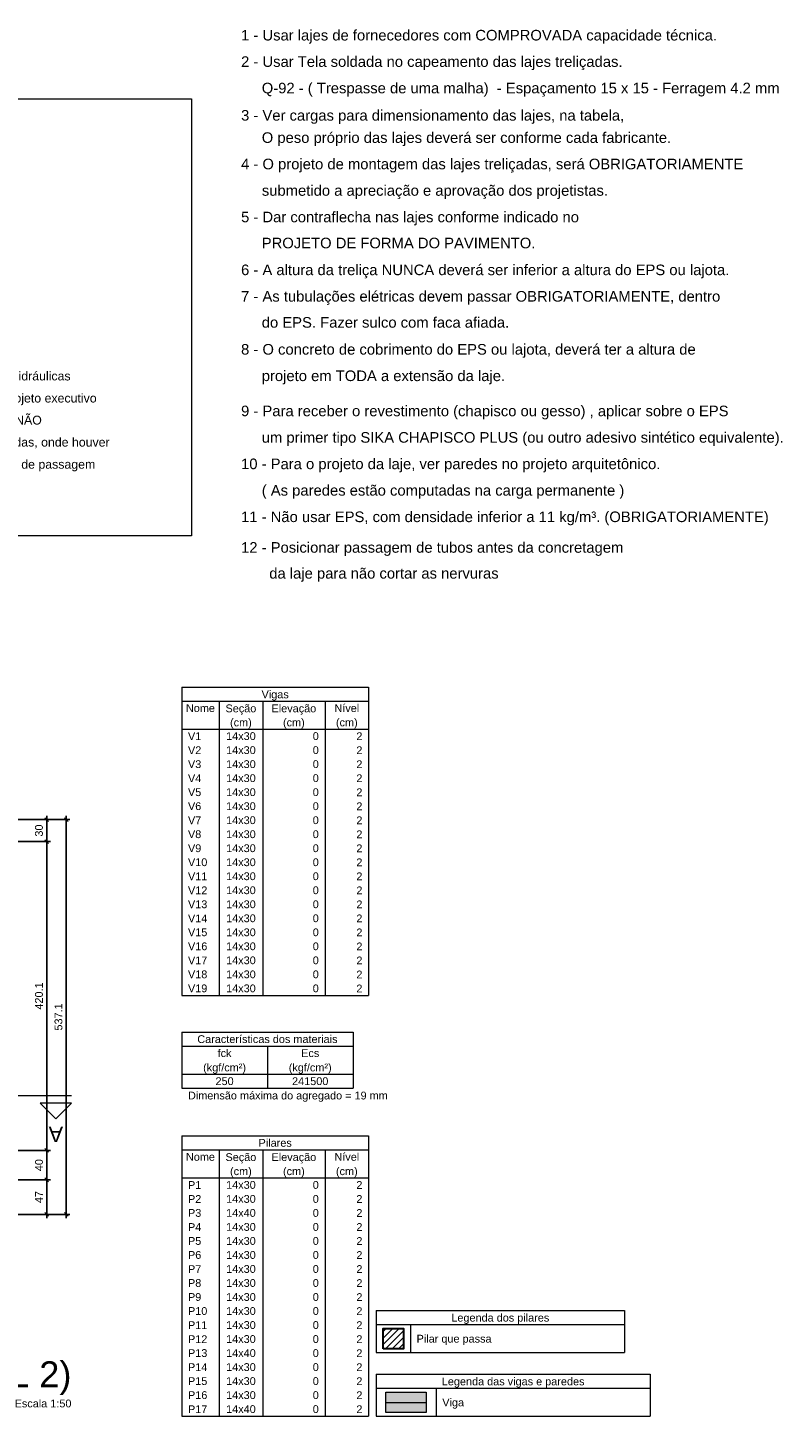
# Model space of a CAD drawing. Header units: millimetres. Extents: x 1852 to 2571, y -668 to -390.
# Tile 22 of 84: x 2246 to 2267, y -643 to -605. Entities that reach past the tile are written whole.
import ezdxf

# ---------------------------------------------------------------- set-up
doc = ezdxf.new("R2010")
doc.units = ezdxf.units.MM
for name, pattern in [('DASHDOT', [25.4, 12.7, -6.35, 0, -6.35]), ('DOT', [6.35, 0, -6.35]), ('NULL', [0])]:
    doc.linetypes.add(name, pattern=pattern)
for name, color, linetype, lineweight in [('7', 7, 'Continuous', 18), ('DT-Título', 250, 'Continuous', 20), ('FO-Cortes', 9, 'DASHDOT', 5), ('FO-Cotas', 5, 'Continuous', 5), ('FO-Eixos', 5, 'Continuous', 5), ('FO-Hachura pilar que passa', 19, 'Continuous', 5), ('FO-Hachura viga', 43, 'Continuous', 5), ('FO-Pilares', 4, 'Continuous', 30), ('FO-Textos das vigas', 7, 'Continuous', 5), ('FO-Textos dos pilares', 7, 'Continuous', 5), ('FO-Títulos', 1, 'Continuous', 20), ('FO-Vigas', 1, 'Continuous', 20)]:
    doc.layers.add(name, color=color, linetype=linetype, lineweight=lineweight)
doc.styles.add('ARIAL', font='arial.ttf')
doc.styles.get("Standard").update_dxf_attribs({"font": 'arial.ttf'})
doc.dimstyles.new('UM_50.000000', dxfattribs={"dimtxt": 0.18, "dimasz": 0.1, "dimexe": 0.1, "dimexo": 0.2, "dimgap": 0, "dimtad": 1, "dimtih": 1, "dimtoh": 1, "dimdec": 1, "dimlfac": 50, "dimzin": 0, "dimdsep": 46, "dimtxsty": 'Standard', "dimcen": 0.09, "dimdle": 0.1, "dimadec": 1, "dimazin": 2, "dimtfac": 1, "dimtdec": 4, "dimtofl": 0, "dimtmove": 0, "dimatfit": 3, "dimfxl": 1, "dimtolj": 1, "dimarcsym": 0})

# ---------------------------------------------------------------- blocks, each defined once
blk = doc.blocks.new('_Oblique')
at = {"color": 0, "linetype": 'ByBlock', "lineweight": -2}
blk.add_line((-0.5, -0.5), (0.5, 0.5), dxfattribs=at)
blk = doc.blocks.new('*D64')
at = {"layer": 'FO-Cotas', "color": 0, "lineweight": -2, "transparency": 16777216}
for p, q in [((2245.787, -636.822), (2247.099, -636.822)), ((2246.999, -637.862), (2246.999, -636.722)), ((2245.787, -637.762), (2247.099, -637.762))]:
    blk.add_line(p, q, dxfattribs=at)
at = {"layer": 'FO-Cotas', "color": 0, "lineweight": -2, "transparency": 16777216, "xscale": 0.1, "yscale": 0.1, "zscale": 0.1}
for p, rotation in [((2246.999, -636.822), 90), ((2246.999, -637.762), 270)]:
    blk.add_blockref('_Oblique', p, dxfattribs=dict(at, rotation=rotation))
at = {"layer": 'FO-Cotas', "color": 7, "transparency": 16777216, "insert": (2246.787, -637.292), "char_height": 0.2118, "attachment_point": 5, "rotation": 90, "style": 'ARIAL'}
blk.add_mtext('\\A1;47', dxfattribs=at)
blk = doc.blocks.new('*D65')
at = {"layer": 'FO-Cotas', "color": 0, "lineweight": -2, "transparency": 16777216}
for p, q in [((2245.787, -636.022), (2247.099, -636.022)), ((2246.999, -636.922), (2246.999, -635.922)), ((2245.787, -636.822), (2247.099, -636.822))]:
    blk.add_line(p, q, dxfattribs=at)
at = {"layer": 'FO-Cotas', "color": 0, "lineweight": -2, "transparency": 16777216, "xscale": 0.1, "yscale": 0.1, "zscale": 0.1}
for p, rotation in [((2246.999, -636.022), 90), ((2246.999, -636.822), 270)]:
    blk.add_blockref('_Oblique', p, dxfattribs=dict(at, rotation=rotation))
at = {"layer": 'FO-Cotas', "color": 7, "transparency": 16777216, "insert": (2246.787, -636.422), "char_height": 0.2118, "attachment_point": 5, "rotation": 90, "style": 'ARIAL'}
blk.add_mtext('\\A1;40', dxfattribs=at)
blk = doc.blocks.new('*D66')
at = {"layer": 'FO-Cotas', "color": 0, "lineweight": -2, "transparency": 16777216}
for p, q in [((2245.787, -627.62), (2247.099, -627.62)), ((2246.999, -636.122), (2246.999, -627.52)), ((2245.787, -636.022), (2247.099, -636.022))]:
    blk.add_line(p, q, dxfattribs=at)
at = {"layer": 'FO-Cotas', "color": 0, "lineweight": -2, "transparency": 16777216, "xscale": 0.1, "yscale": 0.1, "zscale": 0.1}
for p, rotation in [((2246.999, -627.62), 90), ((2246.999, -636.022), 270)]:
    blk.add_blockref('_Oblique', p, dxfattribs=dict(at, rotation=rotation))
at = {"layer": 'FO-Cotas', "color": 7, "transparency": 16777216, "insert": (2246.787, -631.821), "char_height": 0.2118, "attachment_point": 5, "rotation": 90, "style": 'ARIAL'}
blk.add_mtext('\\A1;420.1', dxfattribs=at)
blk = doc.blocks.new('*D67')
at = {"layer": 'FO-Cotas', "color": 0, "lineweight": -2, "transparency": 16777216}
for p, q in [((2245.787, -627.02), (2247.099, -627.02)), ((2246.999, -627.72), (2246.999, -626.92)), ((2245.787, -627.62), (2247.099, -627.62))]:
    blk.add_line(p, q, dxfattribs=at)
at = {"layer": 'FO-Cotas', "color": 0, "lineweight": -2, "transparency": 16777216, "xscale": 0.1, "yscale": 0.1, "zscale": 0.1}
for p, rotation in [((2246.999, -627.02), 90), ((2246.999, -627.62), 270)]:
    blk.add_blockref('_Oblique', p, dxfattribs=dict(at, rotation=rotation))
at = {"layer": 'FO-Cotas', "color": 7, "transparency": 16777216, "insert": (2246.787, -627.32), "char_height": 0.2118, "attachment_point": 5, "rotation": 90, "style": 'ARIAL'}
blk.add_mtext('\\A1;30', dxfattribs=at)
blk = doc.blocks.new('*D68')
at = {"layer": 'FO-Cotas', "color": 0, "lineweight": -2, "transparency": 16777216}
for p, q in [((2245.787, -627.02), (2247.628, -627.02)), ((2247.528, -637.862), (2247.528, -626.92)), ((2245.787, -637.762), (2247.628, -637.762))]:
    blk.add_line(p, q, dxfattribs=at)
at = {"layer": 'FO-Cotas', "color": 0, "lineweight": -2, "transparency": 16777216, "xscale": 0.1, "yscale": 0.1, "zscale": 0.1}
for p, rotation in [((2247.528, -627.02), 90), ((2247.528, -637.762), 270)]:
    blk.add_blockref('_Oblique', p, dxfattribs=dict(at, rotation=rotation))
at = {"layer": 'FO-Cotas', "color": 7, "transparency": 16777216, "insert": (2247.317, -632.391), "char_height": 0.2118, "attachment_point": 5, "rotation": 90, "style": 'ARIAL'}
blk.add_mtext('\\A1;537.1', dxfattribs=at)

msp = doc.modelspace()

# ---------------------------------------------------------------- hatches: boundary and pattern name
at = {"layer": 'FO-Hachura pilar que passa', "linetype": 'Continuous'}
h = msp.add_hatch(dxfattribs=at)
h.set_pattern_fill('ANSI31', color=256, style=0)
h.set_pattern_definition([(45, (2213.86366, -633.91456), (-0.08838835, 0.08838835), [])])
h.paths.add_polyline_path([(2256.147, -641.4162), (2256.147, -640.8655), (2256.6977, -640.8655), (2256.6977, -641.4162), (2256.147, -641.4162)])
at = {"layer": 'FO-Hachura viga', "linetype": 'Continuous'}
msp.add_hatch(color=256, dxfattribs=at).paths.add_polyline_path([(2256.2212, -643.1504), (2256.2212, -642.5997), (2257.3225, -642.5997), (2257.3225, -643.1504), (2256.2212, -643.1504)])

# ---------------------------------------------------------------- linework, layer by layer
at = {"layer": 'DT-Título', "color": 18, "true_color": 0x000000}
msp.add_lwpolyline([(2205.6426, -607.4177), (2250.939, -607.4177), (2250.939, -619.3035), (2205.6426, -619.3035)], close=True, dxfattribs=at)
at = {"layer": 'FO-Cortes', "ltscale": 0.2}
msp.add_line((2245.9753, -634.5248), (2247.6697, -634.5248), dxfattribs=at)
at = {"layer": 'FO-Cortes', "linetype": 'Continuous'}
msp.add_lwpolyline([(2247.6697, -634.7366), (2246.8225, -634.7366), (2247.2461, -635.1602), (2247.6697, -634.7366)], close=True, dxfattribs=at)
at = {"layer": 'FO-Eixos'}
msp.add_line((2256.2212, -642.8751), (2257.3225, -642.8751), dxfattribs=at)
at = {"layer": 'FO-Pilares'}
msp.add_lwpolyline([(2256.147, -641.4162), (2256.147, -640.8655), (2256.6977, -640.8655), (2256.6977, -641.4162), (2256.147, -641.4162)], close=True, dxfattribs=at)
at = {"layer": 'FO-Textos das vigas'}
for p, q in [((2250.6697, -623.4195), (2255.7529, -623.4195)), ((2250.6697, -623.4195), (2250.6697, -631.8068)), ((2255.7529, -623.4195), (2255.7529, -631.8068)), ((2250.6697, -623.8007), (2255.7529, -623.8007)), ((2251.6863, -623.8007), (2251.6863, -631.8068)), ((2252.8724, -623.8007), (2252.8724, -631.8068)), ((2254.5668, -623.8007), (2254.5668, -631.8068)), ((2250.6697, -624.5632), (2255.7529, -624.5632)), ((2250.6697, -631.8068), (2255.7529, -631.8068)), ((2250.6697, -632.8068), (2255.3293, -632.8068)), ((2250.6697, -632.8068), (2250.6697, -633.188)), ((2255.3293, -632.8068), (2255.3293, -633.188)), ((2250.6697, -633.188), (2255.3293, -633.188)), ((2250.6697, -633.188), (2250.6697, -634.3317)), ((2252.9995, -633.188), (2252.9995, -634.3317)), ((2255.3293, -633.188), (2255.3293, -634.3317)), ((2250.6697, -633.9505), (2255.3293, -633.9505)), ((2250.6697, -634.3317), (2255.3293, -634.3317)), ((2250.6697, -634.3317), (2255.3293, -634.3317)), ((2255.9564, -640.3752), (2262.7128, -640.3752)), ((2255.9564, -640.3752), (2255.9564, -641.5189)), ((2262.7128, -640.3752), (2262.7128, -641.5189)), ((2255.9564, -640.7564), (2262.7128, -640.7564)), ((2256.8883, -640.7564), (2256.8883, -641.5189)), ((2255.9564, -641.5189), (2262.7128, -641.5189)), ((2255.9564, -642.1093), (2263.4118, -642.1093)), ((2255.9564, -642.1093), (2255.9564, -643.253)), ((2263.4118, -642.1093), (2263.4118, -643.253)), ((2255.9564, -642.4906), (2263.4118, -642.4906)), ((2257.5873, -642.4906), (2257.5873, -643.253)), ((2255.9564, -643.253), (2263.4118, -643.253))]:
    msp.add_line(p, q, dxfattribs=at)
at = {"layer": 'FO-Textos dos pilares'}
for p, q in [((2250.6697, -635.6282), (2255.7529, -635.6282)), ((2250.6697, -635.6282), (2250.6697, -643.253)), ((2255.7529, -635.6282), (2255.7529, -643.253)), ((2250.6697, -636.0095), (2255.7529, -636.0095)), ((2251.6863, -636.0095), (2251.6863, -643.253)), ((2252.8724, -636.0095), (2252.8724, -643.253)), ((2254.5668, -636.0095), (2254.5668, -643.253)), ((2250.6697, -636.772), (2255.7529, -636.772)), ((2250.6697, -643.253), (2255.7529, -643.253))]:
    msp.add_line(p, q, dxfattribs=at)
at = {"layer": 'FO-Vigas'}
msp.add_lwpolyline([(2256.2212, -643.1504), (2256.2212, -642.5997), (2257.3225, -642.5997), (2257.3225, -643.1504), (2256.2212, -643.1504)], close=True, dxfattribs=at)

# ---------------------------------------------------------------- texts
at = {"layer": '7', "color": 7, "linetype": 'NULL', "attachment_point": 7, "line_spacing_factor": 0.9, "style": 'ARIAL'}
for s, insert, char_height, width in [('1 - Usar lajes de fornecedores com COMPROVADA capacidade técnica.', (2252.2832, -605.9133), 0.288, 89.856), ('2 - Usar Tela soldada no capeamento das lajes treliçadas.', (2252.2832, -606.6333), 0.288, 78.7968), ('Q-92 - ( Trespasse de uma malha)  - Espaçamento 15 x 15 - Ferragem 4.2 mm', (2252.846, -607.3533), 0.288, 95.3856), ('3 - Ver cargas para dimensionamento das lajes, na tabela,', (2252.2832, -608.0942), 0.288, 78.7968), ('O peso próprio das lajes deverá ser conforme cada fabricante.', (2252.846, -608.6993), 0.288, 84.3264), ('4 - O projeto de montagem das lajes treliçadas, será OBRIGATORIAMENTE', (2252.2832, -609.4193), 0.288, 95.3856), ('submetido a apreciação e aprovação dos projetistas.', (2252.8484, -610.1393), 0.288, 70.5024), ('5 - Dar contraflecha nas lajes conforme indicado no ', (2252.2832, -610.8593), 0.288, 71.8848), ('PROJETO DE FORMA DO PAVIMENTO.', (2252.846, -611.4842), 0.288, 38.7072), ('6 - A altura da treliça NUNCA deverá ser inferior a altura do EPS ou lajota.', (2252.2832, -612.2993), 0.288, 105.0624), ('7 - As tubulações elétricas devem passar OBRIGATORIAMENTE, dentro', (2252.2832, -613.0193), 0.288, 89.856), ('do EPS. Fazer sulco com faca afiada.', (2252.846, -613.6442), 0.288, 49.7664), ('8 - O concreto de cobrimento do EPS ou lajota, deverá ter a altura de ', (2252.2832, -614.4593), 0.288, 96.768), ('Os projetos de instalações elétricas e hidráulicas', (2240.3794, -615.1481), 0.24, 230.4), ('projeto em TODA a extensão da laje.', (2252.846, -615.1793), 0.288, 48.384), ('deverão ser compatibilizados com o projeto executivo', (2240.3794, -615.7481), 0.24, 239.616), ('das lajes treliçadas. Essa medida visa NÃO', (2240.3794, -616.3481), 0.24, 193.536), ('9 - Para receber o revestimento (chapisco ou gesso) , aplicar sobre o EPS', (2252.2832, -616.1354), 0.288, 102.2976), ('um primer tipo SIKA CHAPISCO PLUS (ou outro adesivo sintético equivalente).', (2252.846, -616.8554), 0.288, 59.4432), ('PERMITIR o corte das nervuras treliçadas, onde houver', (2240.3794, -616.9481), 0.24, 244.224), ('10 - Para o projeto da laje, ver paredes no projeto arquitetônico.', (2252.2832, -617.5754), 0.288, 92.6208), ('coincidência entre as mesmas e caixas de passagem', (2240.3794, -617.5481), 0.24, 225.792), ('( As paredes estão computadas na carga permanente )', (2252.846, -618.2954), 0.288, 70.5024), ('11 - Não usar EPS, com densidade inferior a 11 kg/m³. (OBRIGATORIAMENTE)', (2252.2832, -619.0154), 0.288, 99.5328), ('12 - Posicionar passagem de tubos antes da concretagem', (2252.2832, -619.8486), 0.288, 74.6496), ('da laje para não cortar as nervuras', (2253.0502, -620.5526), 0.288, 48.384)]:
    msp.add_mtext(s, dxfattribs=dict(at, insert=insert, char_height=char_height, width=width))
at = {"layer": 'FO-Cortes', "linetype": 'DOT', "ltscale": 0.2, "insert": (2247.2461, -635.372), "char_height": 0.4236, "width": 0.791781, "attachment_point": 8, "rotation": 180, "line_spacing_factor": 0.798, "style": 'ARIAL'}
msp.add_mtext('A', dxfattribs=at)
at = {"layer": 'FO-Textos das vigas', "linetype": 'Continuous', "char_height": 0.2118, "line_spacing_factor": 0.798, "style": 'ARIAL'}
for s, insert, width, attachment_point in [('Vigas', (2253.2109, -623.7854), 1.501283, 8), ('Nome', (2251.178, -624.0972), 1.597669, 8), ('Seção', (2252.2789, -624.1674), 1.699896, 8), ('Elevação', (2253.7199, -624.1674), 2.468062, 8), ('Nível', (2255.1598, -624.0972), 1.366927, 8), ('(cm)', (2252.2789, -624.5484), 1.197521, 8), ('(cm)', (2253.7199, -624.5484), 1.197521, 8), ('(cm)', (2255.1599, -624.5484), 1.197521, 8), ('V1', (2250.8391, -624.8597), 0.733117, 7), ('14x30', (2252.2793, -624.8597), 1.626877, 8), ('0', (2254.3973, -624.8597), 0.332969, 9), ('2', (2255.5834, -624.8597), 0.332969, 9), ('V2', (2250.8391, -625.241), 0.733117, 7), ('14x30', (2252.2793, -625.241), 1.626877, 8), ('0', (2254.3973, -625.241), 0.332969, 9), ('2', (2255.5834, -625.241), 0.332969, 9), ('V3', (2250.8391, -625.6222), 0.733117, 7), ('14x30', (2252.2793, -625.6222), 1.626877, 8), ('0', (2254.3973, -625.6222), 0.332969, 9), ('2', (2255.5834, -625.6222), 0.332969, 9), ('V4', (2250.8391, -626.0034), 0.733117, 7), ('14x30', (2252.2793, -626.0034), 1.626877, 8), ('0', (2254.3973, -626.0034), 0.332969, 9), ('2', (2255.5834, -626.0034), 0.332969, 9), ('V5', (2250.8391, -626.3847), 0.733117, 7), ('14x30', (2252.2793, -626.3847), 1.626877, 8), ('0', (2254.3973, -626.3847), 0.332969, 9), ('2', (2255.5834, -626.3847), 0.332969, 9), ('V6', (2250.8391, -626.7659), 0.733117, 7), ('14x30', (2252.2793, -626.7659), 1.626877, 8), ('0', (2254.3973, -626.7659), 0.332969, 9), ('2', (2255.5834, -626.7659), 0.332969, 9), ('V7', (2250.8391, -627.1472), 0.733117, 7), ('14x30', (2252.2793, -627.1472), 1.626877, 8), ('0', (2254.3973, -627.1472), 0.332969, 9), ('2', (2255.5834, -627.1472), 0.332969, 9), ('V8', (2250.8391, -627.5284), 0.733117, 7), ('14x30', (2252.2793, -627.5284), 1.626877, 8), ('0', (2254.3973, -627.5284), 0.332969, 9), ('2', (2255.5834, -627.5284), 0.332969, 9), ('V9', (2250.8391, -627.9096), 0.733117, 7), ('14x30', (2252.2793, -627.9096), 1.626877, 8), ('0', (2254.3973, -627.9096), 0.332969, 9), ('2', (2255.5834, -627.9096), 0.332969, 9), ('V10', (2250.8391, -628.2909), 1.066086, 7), ('14x30', (2252.2793, -628.2909), 1.626877, 8), ('0', (2254.3973, -628.2909), 0.332969, 9), ('2', (2255.5834, -628.2909), 0.332969, 9), ('V11', (2250.8391, -628.6721), 1.066086, 7), ('14x30', (2252.2793, -628.6721), 1.626877, 8), ('0', (2254.3973, -628.6721), 0.332969, 9), ('2', (2255.5834, -628.6721), 0.332969, 9), ('V12', (2250.8391, -629.0534), 1.066086, 7), ('14x30', (2252.2793, -629.0534), 1.626877, 8), ('0', (2254.3973, -629.0534), 0.332969, 9), ('2', (2255.5834, -629.0534), 0.332969, 9), ('V13', (2250.8391, -629.4346), 1.066086, 7), ('14x30', (2252.2793, -629.4346), 1.626877, 8), ('0', (2254.3973, -629.4346), 0.332969, 9), ('2', (2255.5834, -629.4346), 0.332969, 9), ('V14', (2250.8391, -629.8158), 1.066086, 7), ('14x30', (2252.2793, -629.8158), 1.626877, 8), ('0', (2254.3973, -629.8158), 0.332969, 9), ('2', (2255.5834, -629.8158), 0.332969, 9), ('V15', (2250.8391, -630.1971), 1.066086, 7), ('14x30', (2252.2793, -630.1971), 1.626877, 8), ('0', (2254.3973, -630.1971), 0.332969, 9), ('2', (2255.5834, -630.1971), 0.332969, 9), ('V16', (2250.8391, -630.5783), 1.066086, 7), ('14x30', (2252.2793, -630.5783), 1.626877, 8), ('0', (2254.3973, -630.5783), 0.332969, 9), ('2', (2255.5834, -630.5783), 0.332969, 9), ('V17', (2250.8391, -630.9596), 1.066086, 7), ('14x30', (2252.2793, -630.9596), 1.626877, 8), ('0', (2254.3973, -630.9596), 0.332969, 9), ('2', (2255.5834, -630.9596), 0.332969, 9), ('V18', (2250.8391, -631.3408), 1.066086, 7), ('14x30', (2252.2793, -631.3408), 1.626877, 8), ('0', (2254.3973, -631.3408), 0.332969, 9), ('2', (2255.5834, -631.3408), 0.332969, 9), ('V19', (2250.8391, -631.722), 1.066086, 7), ('14x30', (2252.2793, -631.722), 1.626877, 8), ('0', (2254.3973, -631.722), 0.332969, 9), ('2', (2255.5834, -631.722), 0.332969, 9), ('Características dos materiais', (2252.9995, -633.1033), 7.731314, 8), ('fck', (2251.8346, -633.4845), 0.768166, 8), ('Ecs', (2254.1644, -633.4845), 1.001829, 8), ('(kgf/cm²)', (2251.8349, -633.9354), 2.362914, 8), ('(kgf/cm²)', (2254.1639, -633.9354), 2.362914, 8), ('250', (2251.8346, -634.247), 0.998908, 8), ('241500', (2254.1644, -634.247), 1.997816, 8), ('Dimensão máxima do agregado = 19 mm', (2250.8389, -634.6984), 11.002592, 7), ('Legenda dos pilares', (2259.3347, -640.7416), 5.397608, 8), ('Pilar que passa', (2257.0577, -641.3136), 4.132909, 7), ('Legenda das vigas e paredes', (2259.6842, -642.4757), 7.86275, 8), ('Viga', (2257.7562, -643.0477), 1.200442, 7)]:
    msp.add_mtext(s, dxfattribs=dict(at, insert=insert, width=width, attachment_point=attachment_point))
at = {"layer": 'FO-Textos dos pilares', "linetype": 'Continuous', "char_height": 0.2118, "line_spacing_factor": 0.798, "style": 'ARIAL'}
for s, insert, width, attachment_point in [('Pilares', (2253.2113, -635.9248), 1.834252, 8), ('Nome', (2251.178, -636.306), 1.597669, 8), ('Seção', (2252.2789, -636.3754), 1.699896, 8), ('Elevação', (2253.7199, -636.3754), 2.468062, 8), ('Nível', (2255.1598, -636.306), 1.366927, 8), ('(cm)', (2252.2789, -636.7574), 1.197521, 8), ('(cm)', (2253.7199, -636.7574), 1.197521, 8), ('(cm)', (2255.1599, -636.7574), 1.197521, 8), ('P1', (2250.8391, -637.0685), 0.733117, 7), ('14x30', (2252.2793, -637.0685), 1.626877, 8), ('0', (2254.3973, -637.0685), 0.332969, 9), ('2', (2255.5834, -637.0685), 0.332969, 9), ('P2', (2250.8391, -637.4497), 0.733117, 7), ('14x30', (2252.2793, -637.4497), 1.626877, 8), ('0', (2254.3973, -637.4497), 0.332969, 9), ('2', (2255.5834, -637.4497), 0.332969, 9), ('P3', (2250.8391, -637.831), 0.733117, 7), ('14x40', (2252.2793, -637.831), 1.626877, 8), ('0', (2254.3973, -637.831), 0.332969, 9), ('2', (2255.5834, -637.831), 0.332969, 9), ('P4', (2250.8391, -638.2122), 0.733117, 7), ('14x30', (2252.2793, -638.2122), 1.626877, 8), ('0', (2254.3973, -638.2122), 0.332969, 9), ('2', (2255.5834, -638.2122), 0.332969, 9), ('P5', (2250.8391, -638.5934), 0.733117, 7), ('14x30', (2252.2793, -638.5934), 1.626877, 8), ('0', (2254.3973, -638.5934), 0.332969, 9), ('2', (2255.5834, -638.5934), 0.332969, 9), ('P6', (2250.8391, -638.9747), 0.733117, 7), ('14x30', (2252.2793, -638.9747), 1.626877, 8), ('0', (2254.3973, -638.9747), 0.332969, 9), ('2', (2255.5834, -638.9747), 0.332969, 9), ('P7', (2250.8391, -639.3559), 0.733117, 7), ('14x30', (2252.2793, -639.3559), 1.626877, 8), ('0', (2254.3973, -639.3559), 0.332969, 9), ('2', (2255.5834, -639.3559), 0.332969, 9), ('P8', (2250.8391, -639.7372), 0.733117, 7), ('14x30', (2252.2793, -639.7372), 1.626877, 8), ('0', (2254.3973, -639.7372), 0.332969, 9), ('2', (2255.5834, -639.7372), 0.332969, 9), ('P9', (2250.8391, -640.1184), 0.733117, 7), ('14x30', (2252.2793, -640.1184), 1.626877, 8), ('0', (2254.3973, -640.1184), 0.332969, 9), ('2', (2255.5834, -640.1184), 0.332969, 9), ('P10', (2250.8391, -640.4996), 1.066086, 7), ('14x30', (2252.2793, -640.4996), 1.626877, 8), ('0', (2254.3973, -640.4996), 0.332969, 9), ('2', (2255.5834, -640.4996), 0.332969, 9), ('P11', (2250.8391, -640.8809), 1.066086, 7), ('14x30', (2252.2793, -640.8809), 1.626877, 8), ('0', (2254.3973, -640.8809), 0.332969, 9), ('2', (2255.5834, -640.8809), 0.332969, 9), ('P12', (2250.8391, -641.2621), 1.066086, 7), ('14x30', (2252.2793, -641.2621), 1.626877, 8), ('0', (2254.3973, -641.2621), 0.332969, 9), ('2', (2255.5834, -641.2621), 0.332969, 9), ('P13', (2250.8391, -641.6434), 1.066086, 7), ('14x40', (2252.2793, -641.6434), 1.626877, 8), ('0', (2254.3973, -641.6434), 0.332969, 9), ('2', (2255.5834, -641.6434), 0.332969, 9), ('P14', (2250.8391, -642.0246), 1.066086, 7), ('14x30', (2252.2793, -642.0246), 1.626877, 8), ('0', (2254.3973, -642.0246), 0.332969, 9), ('2', (2255.5834, -642.0246), 0.332969, 9), ('P15', (2250.8391, -642.4058), 1.066086, 7), ('14x30', (2252.2793, -642.4058), 1.626877, 8), ('0', (2254.3973, -642.4058), 0.332969, 9), ('2', (2255.5834, -642.4058), 0.332969, 9), ('P16', (2250.8391, -642.7871), 1.066086, 7), ('14x30', (2252.2793, -642.7871), 1.626877, 8), ('0', (2254.3973, -642.7871), 0.332969, 9), ('2', (2255.5834, -642.7871), 0.332969, 9), ('P17', (2250.8391, -643.1683), 1.066086, 7), ('14x40', (2252.2793, -643.1683), 1.626877, 8), ('0', (2254.3973, -643.1683), 0.332969, 9), ('2', (2255.5834, -643.1683), 0.332969, 9)]:
    msp.add_mtext(s, dxfattribs=dict(at, insert=insert, width=width, attachment_point=attachment_point))
at = {"layer": 'FO-Títulos', "attachment_point": 9, "line_spacing_factor": 0.798, "style": 'ARIAL'}
for s, insert, char_height, width in [('FORMA DO PAVIMENTO BALDRAME (FUNDAÇÃO) (NÍVEL 2)', (2247.6699, -642.6834), 0.706, 56.397536), ('Escala 1:50', (2247.6697, -643.0151), 0.2118, 3.134001)]:
    msp.add_mtext(s, dxfattribs=dict(at, insert=insert, char_height=char_height, width=width))

# ---------------------------------------------------------------- dimensions: what is measured, and where the dimension line sits
at = {"layer": 'FO-Cotas'}
for base, p1, p2, picture, middle in [((2246.9989, -627.0196), (2245.5869, -627.6196), (2245.5869, -627.0196), '*D67', (2246.7871, -627.3196)), ((2247.5284, -627.0196), (2245.5869, -637.7624), (2245.5869, -627.0196), '*D68', (2247.3166, -632.391)), ((2246.9989, -627.6196), (2245.5869, -636.022), (2245.5869, -627.6196), '*D66', (2246.7871, -631.8208)), ((2246.9989, -636.022), (2245.5869, -636.822), (2245.5869, -636.022), '*D65', (2246.7871, -636.422)), ((2246.9989, -636.822), (2245.5869, -637.7624), (2245.5869, -636.822), '*D64', (2246.7871, -637.2922))]:
    dim = msp.add_linear_dim(base=base, p1=p1, p2=p2, angle=90, dimstyle='UM_50.000000', override={"dimtxt": 0.2118, "dimasz": 0.1, "dimexe": 0.1, "dimexo": 0.2, "dimtad": 1, "dimtih": 0, "dimtoh": 0, "dimdec": 1, "dimlfac": 50, "dimzin": 8, "dimtxsty": 'ARIAL', "dimblk": 'Oblique', "dimblk1": 'Oblique', "dimblk2": 'Oblique', "dimsah": 1, "dimdle": 0.1, "dimse1": 0, "dimse2": 0, "dimclrt": 7, "dimadec": 1, "dimazin": 3, "dimtmove": 2, "dimldrblk": 'Oblique'}, dxfattribs=at)
    dim.commit()
    dim.dimension.update_dxf_attribs({"geometry": picture, "text_midpoint": middle, "dimtype": 160, "text_rotation": 90})

doc.saveas('drawing.dxf')
